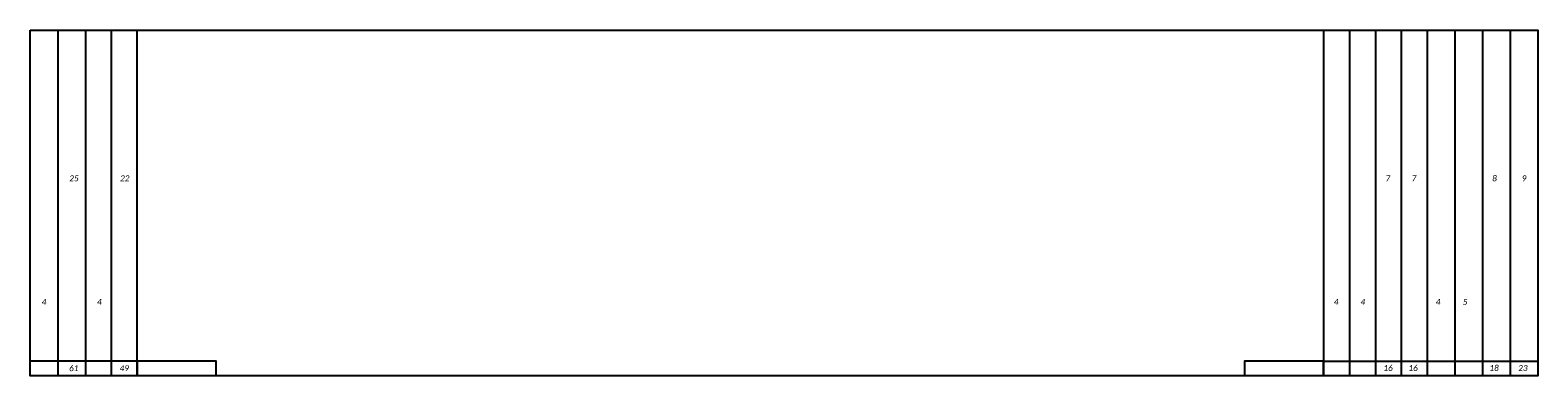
# Model space of a CAD drawing. Header units: feet. Extents: x 2243761 to 2244854, y 595217 to 595895.
# Tile 18 of 36: x 2244237 to 2244389, y 595770 to 595805. Entities that reach past the tile are written whole.
import ezdxf
from ezdxf.enums import TextEntityAlignment as Align

# ---------------------------------------------------------------- set-up
doc = ezdxf.new("R2010")
doc.units = ezdxf.units.FT
doc.header["$MEASUREMENT"] = 0
doc.layers.add('SC_Scratch1', color=7, linetype='Continuous', plot=False)
doc.layers.add('XS_P_Annotation', color=7, linetype='Continuous')
doc.layers.add('XS_P_QTYS', color=9, linetype='Continuous')
doc.styles.add('L100', font='cceo.shx', dxfattribs={"height": 2})
doc.styles.add('L120', font='romans.shx', dxfattribs={"width": 0.8, "oblique": 10, "height": 0.12})
doc.styles.add('P_Slanted_Normal', font='calibrii.ttf', dxfattribs={"height": 0.14})

# ---------------------------------------------------------------- blocks, each defined once
blk = doc.blocks.new('A$C5DA4494C')
at = {"layer": 'SC_Scratch1', "color": 3}
for points in [[(0, 35), (152.5, 35), (152.5, 0), (130.83, 0), (130.83, 1.5), (122.83, 1.5), (122.83, 0), (18.83, 0), (18.83, 1.5), (10.83, 1.5), (10.83, 0), (0, 0)], [(10.83, 35), (130.83, 35), (130.83, 0), (10.83, 0)]]:
    blk.add_lwpolyline(points, close=True, dxfattribs=at)
for points in [[(2.79, 35), (2.79, 0)], [(5.59, 35), (5.59, 0)], [(8.21, 35), (8.21, 0)], [(133.45, 35), (133.45, 0)], [(136.07, 35), (136.07, 0)], [(138.69, 35), (138.69, 0)], [(141.31, 35), (141.31, 0)], [(144.11, 35), (144.11, 0)], [(146.91, 35), (146.91, 0)], [(149.71, 35), (149.71, 0)], [(10.83, 1.5), (0, 1.5)], [(130.83, 1.5), (152.5, 1.5)]]:
    blk.add_lwpolyline(points, dxfattribs=at)
blk = doc.blocks.new('XSDATA')
at = {"layer": 'XS_P_Annotation', "style": 'L120', "width": 0.9}
for tag, p in [('S.A.', (-68.96, 15)), ('V.CUT', (74.79, 15)), ('V.FILL', (77.71, 15)), ('E.W.', (-71.88, 2.5)), ('A.CUT', (68.96, 2.5)), ('A.FILL', (71.88, 2.5))]:
    blk.add_attdef(tag, text='', height=0.6, dxfattribs=at).set_placement(p, align=Align.MIDDLE_CENTER)
at = {"layer": 'XS_P_Annotation', "style": 'L120'}
blk.add_attdef('P.G.', text='', height=0.6, dxfattribs=at).set_placement((0.03, -1.17), align=Align.MIDDLE_CENTER)
at = {"layer": 'XS_P_Annotation', "color": 1, "style": 'L100', "oblique": 7}
blk.add_attdef('E.G.', text='', height=0.5, dxfattribs=at).set_placement((0.03, -3.83), align=Align.MIDDLE_CENTER)

msp = doc.modelspace()

# ---------------------------------------------------------------- block references
at = {"layer": 'SC_Scratch1', "color": 3}
msp.add_blockref('A$C5DA4494C', (2244236.53, 595769.99), dxfattribs=at)
at = {"layer": 'XS_P_Annotation'}
ref = msp.add_blockref('XSDATA', (2244312.37, 595775.29), dxfattribs=at)
ref.add_attrib('A.CUT', '4', dxfattribs={"layer": 'XS_P_QTYS', "height": 0.6, "style": 'P_Slanted_Normal'}).set_placement((2244378.94, 595777.79), align=Align.TOP_CENTER)
ref.add_attrib('A.FILL', '5', dxfattribs={"layer": 'XS_P_QTYS', "height": 0.6, "style": 'P_Slanted_Normal'}).set_placement((2244381.67, 595777.79), align=Align.TOP_CENTER)
ref.add_attrib('V.CUT', '8', dxfattribs={"layer": 'XS_P_QTYS', "height": 0.6, "style": 'P_Slanted_Normal'}).set_placement((2244384.65, 595790.29), align=Align.TOP_CENTER)
ref.add_attrib('V.FILL', '9', dxfattribs={"layer": 'XS_P_QTYS', "height": 0.6, "style": 'P_Slanted_Normal'}).set_placement((2244387.64, 595790.29), align=Align.TOP_CENTER)
ref.add_attrib('E.W.', '4', dxfattribs={"layer": 'XS_P_QTYS', "height": 0.6, "style": 'P_Slanted_Normal'}).set_placement((2244237.93, 595777.79), align=Align.TOP_CENTER)
ref.add_attrib('S.A.', '25', dxfattribs={"layer": 'XS_P_QTYS', "height": 0.6, "style": 'P_Slanted_Normal'}).set_placement((2244240.96, 595790.29), align=Align.TOP_CENTER)
ref = msp.add_blockref('XSDATA', (2244312.37, 595775.29), dxfattribs=at)
ref.add_attrib('A.CUT', '4', dxfattribs={"layer": 'XS_P_QTYS', "height": 0.6, "style": 'P_Slanted_Normal'}).set_placement((2244368.63, 595777.79), align=Align.TOP_CENTER)
ref.add_attrib('A.FILL', '4', dxfattribs={"layer": 'XS_P_QTYS', "height": 0.6, "style": 'P_Slanted_Normal'}).set_placement((2244371.33, 595777.79), align=Align.TOP_CENTER)
ref.add_attrib('V.CUT', '7', dxfattribs={"layer": 'XS_P_QTYS', "height": 0.6, "style": 'P_Slanted_Normal'}).set_placement((2244373.86, 595790.29), align=Align.TOP_CENTER)
ref.add_attrib('V.FILL', '7', dxfattribs={"layer": 'XS_P_QTYS', "height": 0.6, "style": 'P_Slanted_Normal'}).set_placement((2244376.5, 595790.29), align=Align.TOP_CENTER)
ref.add_attrib('E.W.', '4', dxfattribs={"layer": 'XS_P_QTYS', "height": 0.6, "style": 'P_Slanted_Normal'}).set_placement((2244243.54, 595777.79), align=Align.TOP_CENTER)
ref.add_attrib('S.A.', '22', dxfattribs={"layer": 'XS_P_QTYS', "height": 0.6, "style": 'P_Slanted_Normal'}).set_placement((2244246.1, 595790.29), align=Align.TOP_CENTER)
ref = msp.add_blockref('XSDATA', (2244350.49, 595774.99), dxfattribs=at)
ref.add_attrib('V.CUT', '18', dxfattribs={"layer": 'XS_P_QTYS', "height": 0.6, "style": 'P_Slanted_Normal'}).set_placement((2244384.6, 595770.79), align=Align.MIDDLE_CENTER)
ref.add_attrib('V.FILL', '23', dxfattribs={"layer": 'XS_P_QTYS', "height": 0.6, "style": 'P_Slanted_Normal'}).set_placement((2244387.52, 595770.79), align=Align.MIDDLE_CENTER)
ref.add_attrib('S.A.', '61', dxfattribs={"layer": 'XS_P_QTYS', "height": 0.6, "style": 'P_Slanted_Normal'}).set_placement((2244240.94, 595770.77), align=Align.MIDDLE_CENTER)
ref = msp.add_blockref('XSDATA', (2244355.6, 595774.99), dxfattribs=at)
ref.add_attrib('V.CUT', '16', dxfattribs={"layer": 'XS_P_QTYS', "height": 0.6, "style": 'P_Slanted_Normal'}).set_placement((2244373.88, 595770.79), align=Align.MIDDLE_CENTER)
ref.add_attrib('V.FILL', '16', dxfattribs={"layer": 'XS_P_QTYS', "height": 0.6, "style": 'P_Slanted_Normal'}).set_placement((2244376.41, 595770.79), align=Align.MIDDLE_CENTER)
ref.add_attrib('S.A.', '49', dxfattribs={"layer": 'XS_P_QTYS', "height": 0.6, "style": 'P_Slanted_Normal'}).set_placement((2244246.05, 595770.77), align=Align.MIDDLE_CENTER)

doc.saveas('drawing.dxf')
